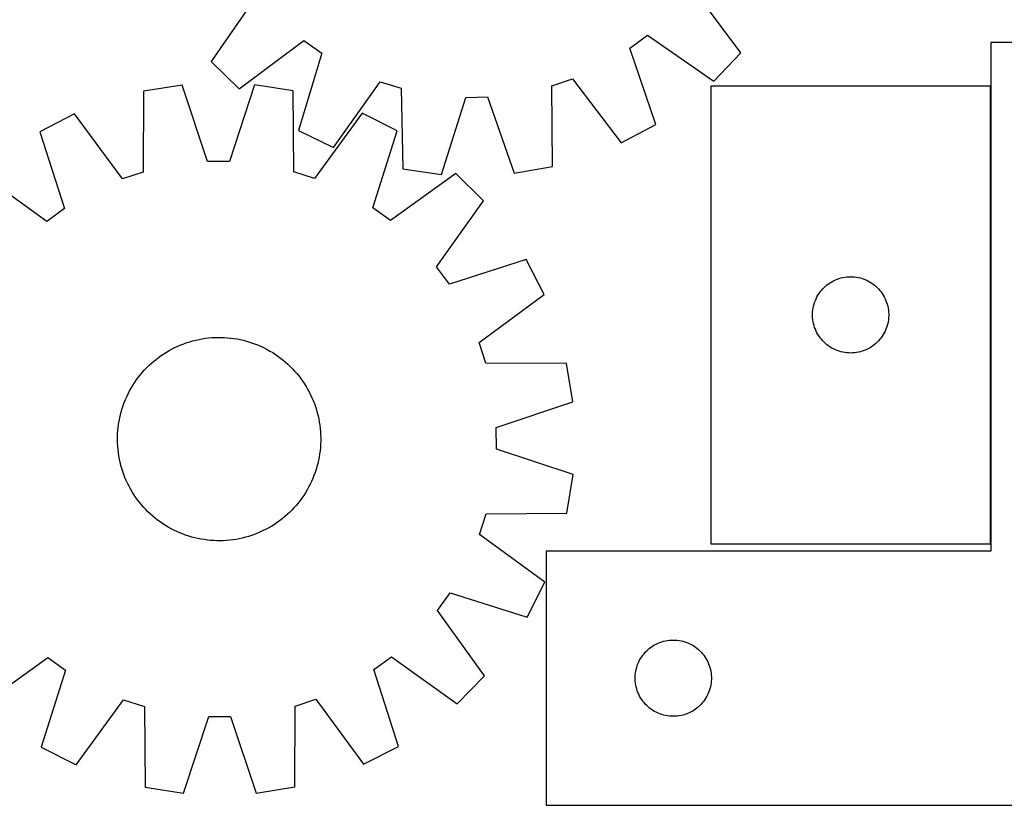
# Model space of a CAD drawing. Header units: millimetres. Extents: x 7 to 1492, y 7 to 2993.
# Tile 11 of 13: x 741 to 1128, y 2391 to 2700. Entities that reach past the tile are written whole.
import ezdxf

# ---------------------------------------------------------------- set-up
doc = ezdxf.new("R2010")
doc.units = ezdxf.units.MM
doc.layers.add('COMMON', color=5, linetype='CONTINUOUS', true_color=0x0000ff)
doc.layers.add('CUT', color=7, linetype='CONTINUOUS', true_color=0x000000)

msp = doc.modelspace()

# ---------------------------------------------------------------- linework, layer by layer
at = {"layer": 'COMMON'}
msp.add_line((1122.777848, 2493.971738), (1122.777848, 2673.971738), dxfattribs=at)
at = {"layer": 'CUT'}
for p, q in [((834.047383, 2709.732797), (815.934339, 2683.638882)), ((1024.477933, 2686.978685), (1005.53861, 2712.479211)), ((980.824848, 2688.889026), (987.680045, 2694.03933)), ((987.680045, 2694.03933), (1013.77396, 2675.926287)), ((826.986737, 2672.93491), (852.487263, 2691.874233)), ((852.487263, 2691.874233), (859.503866, 2686.946084)), ((1197.877848, 2691.086001), (1122.877848, 2691.086001)), ((1122.877848, 2691.086001), (1122.877848, 2491.086001)), ((859.503866, 2686.946084), (850.340801, 2656.532058)), ((990.957119, 2658.784013), (980.824848, 2688.889026)), ((1013.77396, 2675.926287), (1024.477933, 2686.978685)), ((815.934339, 2683.638882), (826.986737, 2672.93491)), ((804.515773, 2674.366778), (789.324655, 2671.925366)), ((814.566477, 2644.234435), (804.515773, 2674.366778)), ((833.054547, 2674.431585), (823.140798, 2644.253906)), ((848.256596, 2672.059192), (833.054547, 2674.431585)), ((864.159966, 2649.767354), (882.559834, 2675.659816)), ((882.559834, 2675.659816), (890.755902, 2673.141117)), ((950.030895, 2674.0904), (958.142107, 2676.870258)), ((958.142107, 2676.870258), (977.361657, 2651.580266)), ((789.324655, 2671.925366), (789.221536, 2640.161171)), ((848.503977, 2640.295793), (848.256596, 2672.059192)), ((890.755902, 2673.141117), (891.43976, 2641.384117)), ((950.364297, 2642.327787), (950.030895, 2674.0904)), ((1012.677847, 2673.971738), (1012.677847, 2493.971738)), ((1122.677847, 2673.971738), (1012.677847, 2673.971738)), ((1122.677847, 2493.971738), (1122.677847, 2673.971738)), ((906.672975, 2639.220858), (916.171079, 2669.531925)), ((916.171079, 2669.531925), (924.744323, 2669.669224)), ((924.744323, 2669.669224), (935.208164, 2639.677846)), ((762.202695, 2663.044764), (748.509521, 2656.02853)), ((781.072888, 2637.493041), (762.202695, 2663.044764)), ((875.41861, 2663.301862), (856.664659, 2637.6647)), ((889.143508, 2656.34789), (875.41861, 2663.301862)), ((977.361657, 2651.580266), (990.957119, 2658.784013)), ((748.509521, 2656.02853), (758.227125, 2625.78712)), ((850.340801, 2656.532058), (864.159966, 2649.767354)), ((879.563351, 2626.062657), (889.143508, 2656.34789)), ((823.140798, 2644.253906), (814.566477, 2644.234435)), ((789.221536, 2640.161171), (781.072888, 2637.493041)), ((856.664659, 2637.6647), (848.503977, 2640.295793)), ((912.269954, 2639.62565), (886.511568, 2621.03855)), ((891.43976, 2641.384117), (906.672975, 2639.220858)), ((923.174212, 2628.770803), (912.269954, 2639.62565)), ((935.208164, 2639.677846), (950.364297, 2642.327787)), ((751.301798, 2620.731507), (725.459261, 2639.201429)), ((904.70429, 2602.928266), (923.174212, 2628.770803)), ((758.227125, 2625.78712), (751.301798, 2620.731507)), ((886.511568, 2621.03855), (879.563351, 2626.062657)), ((940.001313, 2605.720543), (909.759902, 2596.002939)), ((947.017547, 2592.027369), (940.001313, 2605.720543)), ((909.759902, 2596.002939), (904.70429, 2602.928266)), ((1058.98653, 2596.197163), (1059.627404, 2596.628371)), ((1059.627404, 2596.628371), (1060.289626, 2597.026017)), ((1060.289626, 2597.026017), (1060.97144, 2597.389044)), ((1060.97144, 2597.389044), (1061.671038, 2597.716491)), ((1061.671038, 2597.716491), (1062.386565, 2598.00749)), ((1062.386565, 2598.00749), (1063.116124, 2598.261269)), ((1063.116124, 2598.261269), (1063.85778, 2598.477154)), ((1063.85778, 2598.477154), (1064.609566, 2598.654573)), ((1064.609566, 2598.654573), (1065.369488, 2598.793056)), ((1065.369488, 2598.793056), (1066.135532, 2598.892236)), ((1066.135532, 2598.892236), (1066.905665, 2598.951849)), ((1066.905665, 2598.951849), (1067.677847, 2598.971738)), ((1067.677847, 2598.971738), (1068.450028, 2598.951849)), ((1068.450028, 2598.951849), (1069.220162, 2598.892236)), ((1069.220162, 2598.892236), (1069.986205, 2598.793056)), ((1069.986205, 2598.793056), (1070.746128, 2598.654573)), ((1070.746128, 2598.654573), (1071.497913, 2598.477154)), ((1071.497913, 2598.477154), (1072.239569, 2598.261269)), ((1072.239569, 2598.261269), (1072.969128, 2598.00749)), ((1072.969128, 2598.00749), (1073.684655, 2597.716491)), ((1073.684655, 2597.716491), (1074.384253, 2597.389044)), ((1074.384253, 2597.389044), (1075.066068, 2597.026017)), ((1075.066068, 2597.026017), (1075.72829, 2596.628371)), ((1075.72829, 2596.628371), (1076.369163, 2596.197163)), ((1055.232691, 2592.345394), (1055.680258, 2592.974952)), ((1055.680258, 2592.974952), (1056.15964, 2593.580636)), ((1056.15964, 2593.580636), (1056.669566, 2594.160838)), ((1056.669566, 2594.160838), (1057.208684, 2594.714021)), ((1057.208684, 2594.714021), (1057.775565, 2595.238717)), ((1057.775565, 2595.238717), (1058.368704, 2595.733535)), ((1058.368704, 2595.733535), (1058.98653, 2596.197163)), ((1076.369163, 2596.197163), (1076.986989, 2595.733535)), ((1076.986989, 2595.733535), (1077.580128, 2595.238717)), ((1077.580128, 2595.238717), (1078.147009, 2594.714021)), ((1078.147009, 2594.714021), (1078.686127, 2594.160838)), ((1078.686127, 2594.160838), (1079.196053, 2593.580636)), ((1079.196053, 2593.580636), (1079.675435, 2592.974952)), ((1079.675435, 2592.974952), (1080.123002, 2592.345394)), ((921.465824, 2573.157176), (947.017547, 2592.027369)), ((1053.275598, 2588.164022), (1053.510508, 2588.899874)), ((1053.510508, 2588.899874), (1053.782987, 2589.622656)), ((1053.782987, 2589.622656), (1054.092313, 2590.330454)), ((1054.092313, 2590.330454), (1054.437665, 2591.021389)), ((1054.437665, 2591.021389), (1054.818127, 2591.69363)), ((1054.818127, 2591.69363), (1055.232691, 2592.345394)), ((1080.123002, 2592.345394), (1080.537566, 2591.69363)), ((1080.537566, 2591.69363), (1080.918029, 2591.021389)), ((1080.918029, 2591.021389), (1081.263381, 2590.330454)), ((1081.263381, 2590.330454), (1081.572706, 2589.622656)), ((1081.572706, 2589.622656), (1081.845185, 2588.899874)), ((1081.845185, 2588.899874), (1082.080095, 2588.164022)), ((1052.68282, 2584.357957), (1052.722584, 2585.12937)), ((1052.722584, 2585.12937), (1052.802006, 2585.897713)), ((1052.802006, 2585.897713), (1052.920877, 2586.660949)), ((1052.920877, 2586.660949), (1053.078881, 2587.417054)), ((1053.078881, 2587.417054), (1053.275598, 2588.164022)), ((1082.080095, 2588.164022), (1082.276812, 2587.417054)), ((1082.276812, 2587.417054), (1082.434816, 2586.660949)), ((1082.434816, 2586.660949), (1082.553687, 2585.897713)), ((1082.553687, 2585.897713), (1082.633109, 2585.12937)), ((1082.633109, 2585.12937), (1082.672874, 2584.357957)), ((1052.68282, 2583.585519), (1052.68282, 2584.357957)), ((1052.722584, 2582.814106), (1052.68282, 2583.585519)), ((1052.802006, 2582.045763), (1052.722584, 2582.814106)), ((1052.920877, 2581.282527), (1052.802006, 2582.045763)), ((1053.078881, 2580.526422), (1052.920877, 2581.282527)), ((1082.434816, 2581.282527), (1082.276812, 2580.526422)), ((1082.553687, 2582.045763), (1082.434816, 2581.282527)), ((1082.633109, 2582.814106), (1082.553687, 2582.045763)), ((1082.672874, 2583.585519), (1082.633109, 2582.814106)), ((1082.672874, 2584.357957), (1082.672874, 2583.585519)), ((1053.275598, 2579.779453), (1053.078881, 2580.526422)), ((1053.510508, 2579.043602), (1053.275598, 2579.779453)), ((1053.782987, 2578.320819), (1053.510508, 2579.043602)), ((1054.092313, 2577.613022), (1053.782987, 2578.320819)), ((1054.437665, 2576.922087), (1054.092313, 2577.613022)), ((1081.263381, 2577.613022), (1080.918029, 2576.922087)), ((1081.572706, 2578.320819), (1081.263381, 2577.613022)), ((1081.845185, 2579.043602), (1081.572706, 2578.320819)), ((1082.080095, 2579.779453), (1081.845185, 2579.043602)), ((1082.276812, 2580.526422), (1082.080095, 2579.779453)), ((806.356212, 2573.043804), (807.553445, 2573.425432)), ((807.553445, 2573.425432), (808.762075, 2573.769265)), ((808.762075, 2573.769265), (809.980908, 2574.074965)), ((809.980908, 2574.074965), (811.208742, 2574.34223)), ((811.208742, 2574.34223), (812.444365, 2574.570795)), ((812.444365, 2574.570795), (813.686558, 2574.760436)), ((813.686558, 2574.760436), (814.934095, 2574.910966)), ((814.934095, 2574.910966), (816.185744, 2575.022234)), ((816.185744, 2575.022234), (817.440271, 2575.094133)), ((817.440271, 2575.094133), (818.696437, 2575.12659)), ((818.696437, 2575.12659), (819.953003, 2575.119575)), ((819.953003, 2575.119575), (821.208728, 2575.073093)), ((821.208728, 2575.073093), (822.462374, 2574.987191)), ((822.462374, 2574.987191), (823.712703, 2574.861953)), ((823.712703, 2574.861953), (824.958481, 2574.697503)), ((824.958481, 2574.697503), (826.198479, 2574.494004)), ((826.198479, 2574.494004), (827.431473, 2574.251655)), ((827.431473, 2574.251655), (828.656246, 2573.970697)), ((828.656246, 2573.970697), (829.87159, 2573.651407)), ((829.87159, 2573.651407), (831.076305, 2573.294099)), ((1054.818127, 2576.249846), (1054.437665, 2576.922087)), ((1055.232691, 2575.598082), (1054.818127, 2576.249846)), ((1055.680258, 2574.968524), (1055.232691, 2575.598082)), ((1056.15964, 2574.36284), (1055.680258, 2574.968524)), ((1056.669566, 2573.782638), (1056.15964, 2574.36284)), ((1057.208684, 2573.229455), (1056.669566, 2573.782638)), ((1078.686127, 2573.782638), (1078.147009, 2573.229455)), ((1079.196053, 2574.36284), (1078.686127, 2573.782638)), ((1079.675435, 2574.968524), (1079.196053, 2574.36284)), ((1080.123002, 2575.598082), (1079.675435, 2574.968524)), ((1080.537566, 2576.249846), (1080.123002, 2575.598082)), ((1080.918029, 2576.922087), (1080.537566, 2576.249846)), ((798.392222, 2569.350402), (799.477372, 2569.984008)), ((799.477372, 2569.984008), (800.581889, 2570.583215)), ((800.581889, 2570.583215), (801.704682, 2571.147433)), ((801.704682, 2571.147433), (802.844644, 2571.676105)), ((802.844644, 2571.676105), (804.000649, 2572.168708)), ((804.000649, 2572.168708), (805.171557, 2572.624758)), ((805.171557, 2572.624758), (806.356212, 2573.043804)), ((831.076305, 2573.294099), (832.269202, 2572.899127)), ((832.269202, 2572.899127), (833.449104, 2572.466879)), ((833.449104, 2572.466879), (834.614847, 2571.997784)), ((834.614847, 2571.997784), (835.765279, 2571.492303)), ((835.765279, 2571.492303), (836.899267, 2570.950935)), ((836.899267, 2570.950935), (838.01569, 2570.374215)), ((838.01569, 2570.374215), (839.113448, 2569.762712)), ((839.113448, 2569.762712), (840.191455, 2569.117029)), ((924.133953, 2565.008528), (921.465824, 2573.157176)), ((1057.775565, 2572.704759), (1057.208684, 2573.229455)), ((1058.368704, 2572.209941), (1057.775565, 2572.704759)), ((1058.98653, 2571.746313), (1058.368704, 2572.209941)), ((1059.627404, 2571.315105), (1058.98653, 2571.746313)), ((1060.289626, 2570.917459), (1059.627404, 2571.315105)), ((1060.97144, 2570.554432), (1060.289626, 2570.917459)), ((1061.671038, 2570.226984), (1060.97144, 2570.554432)), ((1062.386565, 2569.935986), (1061.671038, 2570.226984)), ((1063.116124, 2569.682207), (1062.386565, 2569.935986)), ((1063.85778, 2569.466322), (1063.116124, 2569.682207)), ((1064.609566, 2569.288903), (1063.85778, 2569.466322)), ((1071.497913, 2569.466322), (1070.746128, 2569.288903)), ((1072.239569, 2569.682207), (1071.497913, 2569.466322)), ((1072.969128, 2569.935986), (1072.239569, 2569.682207)), ((1073.684655, 2570.226984), (1072.969128, 2569.935986)), ((1074.384253, 2570.554432), (1073.684655, 2570.226984)), ((1075.066068, 2570.917459), (1074.384253, 2570.554432)), ((1075.72829, 2571.315105), (1075.066068, 2570.917459)), ((1076.369163, 2571.746313), (1075.72829, 2571.315105)), ((1076.986989, 2572.209941), (1076.369163, 2571.746313)), ((1077.580128, 2572.704759), (1076.986989, 2572.209941)), ((1078.147009, 2573.229455), (1077.580128, 2572.704759)), ((792.34652, 2564.863723), (793.293723, 2565.689443)), ((793.293723, 2565.689443), (794.266396, 2566.485002)), ((794.266396, 2566.485002), (795.263578, 2567.249617)), ((795.263578, 2567.249617), (796.284284, 2567.982532)), ((796.284284, 2567.982532), (797.327509, 2568.683024)), ((797.327509, 2568.683024), (798.392222, 2569.350402)), ((840.191455, 2569.117029), (841.24865, 2568.437804)), ((841.24865, 2568.437804), (842.283988, 2567.725707)), ((842.283988, 2567.725707), (843.296447, 2566.98144)), ((843.296447, 2566.98144), (844.285029, 2566.205739)), ((844.285029, 2566.205739), (845.248757, 2565.399368)), ((1065.369488, 2569.150419), (1064.609566, 2569.288903)), ((1066.135532, 2569.05124), (1065.369488, 2569.150419)), ((1066.905665, 2568.991627), (1066.135532, 2569.05124)), ((1067.677847, 2568.971738), (1066.905665, 2568.991627)), ((1068.450028, 2568.991627), (1067.677847, 2568.971738)), ((1069.220162, 2569.05124), (1068.450028, 2568.991627)), ((1069.986205, 2569.150419), (1069.220162, 2569.05124)), ((1070.746128, 2569.288903), (1069.986205, 2569.150419)), ((788.830696, 2561.275975), (789.666941, 2562.213899)), ((789.666941, 2562.213899), (790.532233, 2563.125094)), ((790.532233, 2563.125094), (791.42572, 2564.008659)), ((791.42572, 2564.008659), (792.34652, 2564.863723)), ((845.248757, 2565.399368), (846.186682, 2564.563124)), ((846.186682, 2564.563124), (847.097876, 2563.697831)), ((847.097876, 2563.697831), (847.981442, 2562.804344)), ((847.981442, 2562.804344), (848.836506, 2561.883544)), ((848.836506, 2561.883544), (849.662225, 2560.936341)), ((955.898149, 2564.905409), (924.133953, 2565.008528)), ((958.33956, 2549.714291), (955.898149, 2564.905409)), ((785.79226, 2557.275867), (786.504357, 2558.311205)), ((786.504357, 2558.311205), (787.248624, 2559.323664)), ((787.248624, 2559.323664), (788.024325, 2560.312246)), ((788.024325, 2560.312246), (788.830696, 2561.275975)), ((849.662225, 2560.936341), (850.457785, 2559.963668)), ((850.457785, 2559.963668), (851.222399, 2558.966487)), ((851.222399, 2558.966487), (851.955315, 2557.94578)), ((851.955315, 2557.94578), (852.655807, 2556.902555)), ((783.279129, 2552.926484), (783.855849, 2554.042908)), ((783.855849, 2554.042908), (784.467352, 2555.140665)), ((784.467352, 2555.140665), (785.113035, 2556.218673)), ((785.113035, 2556.218673), (785.79226, 2557.275867)), ((852.655807, 2556.902555), (853.323185, 2555.837843)), ((853.323185, 2555.837843), (853.95679, 2554.752692)), ((853.95679, 2554.752692), (854.555998, 2553.648176)), ((781.763185, 2549.476321), (782.232281, 2550.642064)), ((782.232281, 2550.642064), (782.737762, 2551.792497)), ((782.737762, 2551.792497), (783.279129, 2552.926484)), ((854.555998, 2553.648176), (855.120216, 2552.525382)), ((855.120216, 2552.525382), (855.648887, 2551.38542)), ((855.648887, 2551.38542), (856.141491, 2550.229415)), ((856.141491, 2550.229415), (856.597541, 2549.058507)), ((780.578657, 2545.898807), (780.935965, 2547.103522)), ((780.935965, 2547.103522), (781.330937, 2548.296419)), ((781.330937, 2548.296419), (781.763185, 2549.476321)), ((856.597541, 2549.058507), (857.016587, 2547.873852)), ((857.016587, 2547.873852), (857.398214, 2546.676619)), ((857.398214, 2546.676619), (857.742048, 2545.467989)), ((928.207217, 2539.663587), (958.33956, 2549.714291)), ((779.73606, 2542.225696), (779.978409, 2543.45869)), ((779.978409, 2543.45869), (780.259367, 2544.683463)), ((780.259367, 2544.683463), (780.578657, 2545.898807)), ((857.742048, 2545.467989), (858.047748, 2544.249156)), ((858.047748, 2544.249156), (858.315013, 2543.021322)), ((858.315013, 2543.021322), (858.543578, 2541.785699)), ((779.156971, 2537.235945), (779.242873, 2538.489591)), ((779.242873, 2538.489591), (779.368111, 2539.73992)), ((779.368111, 2539.73992), (779.532561, 2540.985698)), ((779.532561, 2540.985698), (779.73606, 2542.225696)), ((858.543578, 2541.785699), (858.733219, 2540.543506)), ((858.733219, 2540.543506), (858.883748, 2539.295969)), ((858.883748, 2539.295969), (858.995017, 2538.04432)), ((928.226688, 2531.089266), (928.207217, 2539.663587)), ((779.103474, 2534.723654), (779.110489, 2535.98022)), ((779.135931, 2533.467488), (779.103474, 2534.723654)), ((779.110489, 2535.98022), (779.156971, 2537.235945)), ((858.995017, 2538.04432), (859.066916, 2536.789793)), ((859.066916, 2536.789793), (859.099373, 2535.533627)), ((859.099373, 2535.533627), (859.092358, 2534.277061)), ((779.20783, 2532.212961), (779.135931, 2533.467488)), ((779.319099, 2530.961312), (779.20783, 2532.212961)), ((779.469628, 2529.713775), (779.319099, 2530.961312)), ((858.959974, 2531.76769), (858.834736, 2530.517361)), ((859.045876, 2533.021336), (858.959974, 2531.76769)), ((859.092358, 2534.277061), (859.045876, 2533.021336)), ((958.404368, 2521.175517), (928.226688, 2531.089266)), ((779.659269, 2528.471582), (779.469628, 2529.713775)), ((779.887834, 2527.235959), (779.659269, 2528.471582)), ((780.155099, 2526.008125), (779.887834, 2527.235959)), ((858.466787, 2528.031585), (858.224438, 2526.798591)), ((858.670286, 2529.271583), (858.466787, 2528.031585)), ((858.834736, 2530.517361), (858.670286, 2529.271583)), ((780.460799, 2524.789292), (780.155099, 2526.008125)), ((780.804633, 2523.580662), (780.460799, 2524.789292)), ((781.18626, 2522.383429), (780.804633, 2523.580662)), ((857.266882, 2523.15376), (856.87191, 2521.960862)), ((857.62419, 2524.358474), (857.266882, 2523.15376)), ((857.94348, 2525.573818), (857.62419, 2524.358474)), ((858.224438, 2526.798591), (857.94348, 2525.573818)), ((781.605306, 2521.198774), (781.18626, 2522.383429)), ((782.061356, 2520.027866), (781.605306, 2521.198774)), ((782.55396, 2518.871861), (782.061356, 2520.027866)), ((855.970566, 2519.615218), (855.465085, 2518.464785)), ((856.439662, 2520.78096), (855.970566, 2519.615218)), ((856.87191, 2521.960862), (856.439662, 2520.78096)), ((956.031975, 2505.973468), (958.404368, 2521.175517)), ((783.082631, 2517.731899), (782.55396, 2518.871861)), ((783.646849, 2516.609106), (783.082631, 2517.731899)), ((784.246057, 2515.504589), (783.646849, 2516.609106)), ((784.879662, 2514.419439), (784.246057, 2515.504589)), ((854.346998, 2516.214374), (853.735495, 2515.116617)), ((854.923718, 2517.330797), (854.346998, 2516.214374)), ((855.465085, 2518.464785), (854.923718, 2517.330797)), ((785.54704, 2513.354726), (784.879662, 2514.419439)), ((786.247532, 2512.311502), (785.54704, 2513.354726)), ((786.980447, 2511.290795), (786.247532, 2512.311502)), ((851.69849, 2511.946077), (850.954223, 2510.933617)), ((852.410587, 2512.981414), (851.69849, 2511.946077)), ((853.089812, 2514.038609), (852.410587, 2512.981414)), ((853.735495, 2515.116617), (853.089812, 2514.038609)), ((787.745062, 2510.293613), (786.980447, 2511.290795)), ((788.540622, 2509.32094), (787.745062, 2510.293613)), ((789.366341, 2508.373737), (788.540622, 2509.32094)), ((790.221405, 2507.452937), (789.366341, 2508.373737)), ((791.104971, 2506.55945), (790.221405, 2507.452937)), ((848.535906, 2508.043382), (847.670614, 2507.132188)), ((849.372151, 2508.981307), (848.535906, 2508.043382)), ((850.178522, 2509.945035), (849.372151, 2508.981307)), ((850.954223, 2510.933617), (850.178522, 2509.945035)), ((792.016165, 2505.694158), (791.104971, 2506.55945)), ((792.95409, 2504.857913), (792.016165, 2505.694158)), ((793.917818, 2504.051543), (792.95409, 2504.857913)), ((794.9064, 2503.275841), (793.917818, 2504.051543)), ((843.936451, 2503.772279), (842.939269, 2503.007665)), ((844.909124, 2504.567839), (843.936451, 2503.772279)), ((845.856327, 2505.393558), (844.909124, 2504.567839)), ((846.777127, 2506.248623), (845.856327, 2505.393558)), ((847.670614, 2507.132188), (846.777127, 2506.248623)), ((921.637482, 2497.565405), (924.268575, 2505.726087)), ((924.268575, 2505.726087), (956.031975, 2505.973468)), ((795.918859, 2502.531574), (794.9064, 2503.275841)), ((796.954197, 2501.819477), (795.918859, 2502.531574)), ((798.011392, 2501.140252), (796.954197, 2501.819477)), ((799.089399, 2500.494569), (798.011392, 2501.140252)), ((800.187157, 2499.883066), (799.089399, 2500.494569)), ((801.30358, 2499.306346), (800.187157, 2499.883066)), ((838.725475, 2500.273274), (837.620958, 2499.674067)), ((839.810625, 2500.906879), (838.725475, 2500.273274)), ((840.875338, 2501.574257), (839.810625, 2500.906879)), ((841.918563, 2502.27475), (840.875338, 2501.574257)), ((842.939269, 2503.007665), (841.918563, 2502.27475)), ((802.437568, 2498.764979), (801.30358, 2499.306346)), ((803.588, 2498.259498), (802.437568, 2498.764979)), ((804.753743, 2497.790402), (803.588, 2498.259498)), ((805.933645, 2497.358155), (804.753743, 2497.790402)), ((807.126542, 2496.963182), (805.933645, 2497.358155)), ((808.331257, 2496.605874), (807.126542, 2496.963182)), ((809.546601, 2496.286584), (808.331257, 2496.605874)), ((810.771374, 2496.005626), (809.546601, 2496.286584)), ((812.004368, 2495.763278), (810.771374, 2496.005626)), ((826.994105, 2495.915051), (825.758482, 2495.686486)), ((828.221939, 2496.182316), (826.994105, 2495.915051)), ((829.440772, 2496.488016), (828.221939, 2496.182316)), ((830.649402, 2496.83185), (829.440772, 2496.488016)), ((831.846635, 2497.213478), (830.649402, 2496.83185)), ((833.03129, 2497.632523), (831.846635, 2497.213478)), ((834.202198, 2498.088573), (833.03129, 2497.632523)), ((835.358203, 2498.581177), (834.202198, 2498.088573)), ((836.498165, 2499.109849), (835.358203, 2498.581177)), ((837.620958, 2499.674067), (836.498165, 2499.109849)), ((947.274644, 2478.811455), (921.637482, 2497.565405)), ((813.244366, 2495.559778), (812.004368, 2495.763278)), ((814.490144, 2495.395328), (813.244366, 2495.559778)), ((815.740473, 2495.270091), (814.490144, 2495.395328)), ((816.994119, 2495.184188), (815.740473, 2495.270091)), ((818.249844, 2495.137707), (816.994119, 2495.184188)), ((819.50641, 2495.130691), (818.249844, 2495.137707)), ((820.762576, 2495.163148), (819.50641, 2495.130691)), ((822.017103, 2495.235047), (820.762576, 2495.163148)), ((823.268752, 2495.346316), (822.017103, 2495.235047)), ((824.516289, 2495.496845), (823.268752, 2495.346316)), ((825.758482, 2495.686486), (824.516289, 2495.496845)), ((1012.677847, 2493.971738), (1122.677847, 2493.971738)), ((1122.877848, 2491.086001), (947.877848, 2491.086001)), ((947.877848, 2491.086001), (947.877848, 2391.086001)), ((940.320673, 2465.086556), (947.274644, 2478.811455)), ((905.011332, 2467.718496), (910.03544, 2474.666713)), ((910.03544, 2474.666713), (940.320673, 2465.086556)), ((923.598433, 2441.96011), (905.011332, 2467.718496)), ((988.568705, 2452.847798), (989.186531, 2453.311426)), ((989.186531, 2453.311426), (989.827405, 2453.742634)), ((989.827405, 2453.742634), (990.489627, 2454.140279)), ((990.489627, 2454.140279), (991.171441, 2454.503307)), ((991.171441, 2454.503307), (991.871039, 2454.830754)), ((991.871039, 2454.830754), (992.586566, 2455.121753)), ((992.586566, 2455.121753), (993.316125, 2455.375531)), ((993.316125, 2455.375531), (994.057781, 2455.591416)), ((994.057781, 2455.591416), (994.809567, 2455.768836)), ((994.809567, 2455.768836), (995.569489, 2455.907319)), ((995.569489, 2455.907319), (996.335533, 2456.006499)), ((996.335533, 2456.006499), (997.105666, 2456.066112)), ((997.105666, 2456.066112), (997.877848, 2456.086001)), ((997.877848, 2456.086001), (998.650029, 2456.066112)), ((998.650029, 2456.066112), (999.420163, 2456.006499)), ((999.420163, 2456.006499), (1000.186206, 2455.907319)), ((1000.186206, 2455.907319), (1000.946129, 2455.768836)), ((1000.946129, 2455.768836), (1001.697914, 2455.591416)), ((1001.697914, 2455.591416), (1002.43957, 2455.375531)), ((1002.43957, 2455.375531), (1003.169129, 2455.121753)), ((1003.169129, 2455.121753), (1003.884656, 2454.830754)), ((1003.884656, 2454.830754), (1004.584254, 2454.503307)), ((1004.584254, 2454.503307), (1005.266069, 2454.140279)), ((1005.266069, 2454.140279), (1005.928291, 2453.742634)), ((1005.928291, 2453.742634), (1006.569164, 2453.311426)), ((1006.569164, 2453.311426), (1007.18699, 2452.847798)), ((879.975722, 2444.470162), (886.901049, 2449.525774)), ((886.901049, 2449.525774), (912.743586, 2431.055852)), ((985.018128, 2448.807893), (985.432692, 2449.459656)), ((985.432692, 2449.459656), (985.880259, 2450.089215)), ((985.880259, 2450.089215), (986.359641, 2450.694898)), ((986.359641, 2450.694898), (986.869567, 2451.275101)), ((986.869567, 2451.275101), (987.408685, 2451.828283)), ((987.408685, 2451.828283), (987.975566, 2452.352979)), ((987.975566, 2452.352979), (988.568705, 2452.847798)), ((1007.18699, 2452.847798), (1007.780129, 2452.352979)), ((1007.780129, 2452.352979), (1008.34701, 2451.828283)), ((1008.34701, 2451.828283), (1008.886128, 2451.275101)), ((1008.886128, 2451.275101), (1009.396054, 2450.694898)), ((1009.396054, 2450.694898), (1009.875436, 2450.089215)), ((1009.875436, 2450.089215), (1010.323003, 2449.459656)), ((1010.323003, 2449.459656), (1010.737567, 2448.807893)), ((725.932893, 2430.631631), (751.691279, 2449.218732)), ((751.691279, 2449.218732), (758.639496, 2444.194624)), ((983.475599, 2445.278285), (983.710509, 2446.014136)), ((983.710509, 2446.014136), (983.982988, 2446.736919)), ((983.982988, 2446.736919), (984.292314, 2447.444716)), ((984.292314, 2447.444716), (984.637666, 2448.135652)), ((984.637666, 2448.135652), (985.018128, 2448.807893)), ((1010.737567, 2448.807893), (1011.11803, 2448.135652)), ((1011.11803, 2448.135652), (1011.463382, 2447.444716)), ((1011.463382, 2447.444716), (1011.772707, 2446.736919)), ((1011.772707, 2446.736919), (1012.045186, 2446.014136)), ((1012.045186, 2446.014136), (1012.280096, 2445.278285)), ((758.639496, 2444.194624), (749.059339, 2413.909391)), ((889.693326, 2414.228751), (879.975722, 2444.470162)), ((912.743586, 2431.055852), (923.598433, 2441.96011)), ((982.882821, 2441.472219), (982.922585, 2442.243632)), ((982.922585, 2442.243632), (983.002007, 2443.011976)), ((983.002007, 2443.011976), (983.120878, 2443.775212)), ((983.120878, 2443.775212), (983.278882, 2444.531317)), ((983.278882, 2444.531317), (983.475599, 2445.278285)), ((1012.280096, 2445.278285), (1012.476813, 2444.531317)), ((1012.476813, 2444.531317), (1012.634817, 2443.775212)), ((1012.634817, 2443.775212), (1012.753688, 2443.011976)), ((1012.753688, 2443.011976), (1012.83311, 2442.243632)), ((1012.83311, 2442.243632), (1012.872875, 2441.472219)), ((982.882821, 2440.699782), (982.882821, 2441.472219)), ((982.922585, 2439.928369), (982.882821, 2440.699782)), ((983.002007, 2439.160025), (982.922585, 2439.928369)), ((983.120878, 2438.396789), (983.002007, 2439.160025)), ((983.278882, 2437.640684), (983.120878, 2438.396789)), ((1012.634817, 2438.396789), (1012.476813, 2437.640684)), ((1012.753688, 2439.160025), (1012.634817, 2438.396789)), ((1012.83311, 2439.928369), (1012.753688, 2439.160025)), ((1012.872875, 2440.699782), (1012.83311, 2439.928369)), ((1012.872875, 2441.472219), (1012.872875, 2440.699782)), ((983.475599, 2436.893716), (983.278882, 2437.640684)), ((983.710509, 2436.157865), (983.475599, 2436.893716)), ((983.982988, 2435.435082), (983.710509, 2436.157865)), ((984.292314, 2434.727285), (983.982988, 2435.435082)), ((984.637666, 2434.036349), (984.292314, 2434.727285)), ((985.018128, 2433.364108), (984.637666, 2434.036349)), ((1011.11803, 2434.036349), (1010.737567, 2433.364108)), ((1011.463382, 2434.727285), (1011.11803, 2434.036349)), ((1011.772707, 2435.435082), (1011.463382, 2434.727285)), ((1012.045186, 2436.157865), (1011.772707, 2435.435082)), ((1012.280096, 2436.893716), (1012.045186, 2436.157865)), ((1012.476813, 2437.640684), (1012.280096, 2436.893716)), ((762.784237, 2406.95542), (781.538188, 2432.592582)), ((781.538188, 2432.592582), (789.69887, 2429.961489)), ((789.69887, 2429.961489), (789.946251, 2398.198089)), ((848.878192, 2398.331915), (848.981311, 2430.096111)), ((848.981311, 2430.096111), (857.129959, 2432.76424)), ((857.129959, 2432.76424), (876.000152, 2407.212517)), ((985.432692, 2432.712345), (985.018128, 2433.364108)), ((985.880259, 2432.082786), (985.432692, 2432.712345)), ((986.359641, 2431.477103), (985.880259, 2432.082786)), ((986.869567, 2430.8969), (986.359641, 2431.477103)), ((987.408685, 2430.343718), (986.869567, 2430.8969)), ((987.975566, 2429.819022), (987.408685, 2430.343718)), ((1008.34701, 2430.343718), (1007.780129, 2429.819022)), ((1008.886128, 2430.8969), (1008.34701, 2430.343718)), ((1009.396054, 2431.477103), (1008.886128, 2430.8969)), ((1009.875436, 2432.082786), (1009.396054, 2431.477103)), ((1010.323003, 2432.712345), (1009.875436, 2432.082786)), ((1010.737567, 2433.364108), (1010.323003, 2432.712345)), ((988.568705, 2429.324203), (987.975566, 2429.819022)), ((989.186531, 2428.860575), (988.568705, 2429.324203)), ((989.827405, 2428.429367), (989.186531, 2428.860575)), ((990.489627, 2428.031722), (989.827405, 2428.429367)), ((991.171441, 2427.668694), (990.489627, 2428.031722)), ((991.871039, 2427.341247), (991.171441, 2427.668694)), ((992.586566, 2427.050248), (991.871039, 2427.341247)), ((993.316125, 2426.79647), (992.586566, 2427.050248)), ((994.057781, 2426.580585), (993.316125, 2426.79647)), ((994.809567, 2426.403165), (994.057781, 2426.580585)), ((995.569489, 2426.264682), (994.809567, 2426.403165)), ((996.335533, 2426.165502), (995.569489, 2426.264682)), ((997.105666, 2426.105889), (996.335533, 2426.165502)), ((997.877848, 2426.086001), (997.105666, 2426.105889)), ((998.650029, 2426.105889), (997.877848, 2426.086001)), ((999.420163, 2426.165502), (998.650029, 2426.105889)), ((1000.186206, 2426.264682), (999.420163, 2426.165502)), ((1000.946129, 2426.403165), (1000.186206, 2426.264682)), ((1001.697914, 2426.580585), (1000.946129, 2426.403165)), ((1002.43957, 2426.79647), (1001.697914, 2426.580585)), ((1003.169129, 2427.050248), (1002.43957, 2426.79647)), ((1003.884656, 2427.341247), (1003.169129, 2427.050248)), ((1004.584254, 2427.668694), (1003.884656, 2427.341247)), ((1005.266069, 2428.031722), (1004.584254, 2427.668694)), ((1005.928291, 2428.429367), (1005.266069, 2428.031722)), ((1006.569164, 2428.860575), (1005.928291, 2428.429367)), ((1007.18699, 2429.324203), (1006.569164, 2428.860575)), ((1007.780129, 2429.819022), (1007.18699, 2429.324203)), ((805.1483, 2395.825696), (815.062049, 2426.003376)), ((815.062049, 2426.003376), (823.63637, 2426.022847)), ((823.63637, 2426.022847), (833.687074, 2395.890504)), ((749.059339, 2413.909391), (762.784237, 2406.95542)), ((876.000152, 2407.212517), (889.693326, 2414.228751)), ((789.946251, 2398.198089), (805.1483, 2395.825696)), ((833.687074, 2395.890504), (848.878192, 2398.331915)), ((947.877848, 2391.086001), (1197.877848, 2391.086001))]:
    msp.add_line(p, q, dxfattribs=at)

doc.saveas('drawing.dxf')
